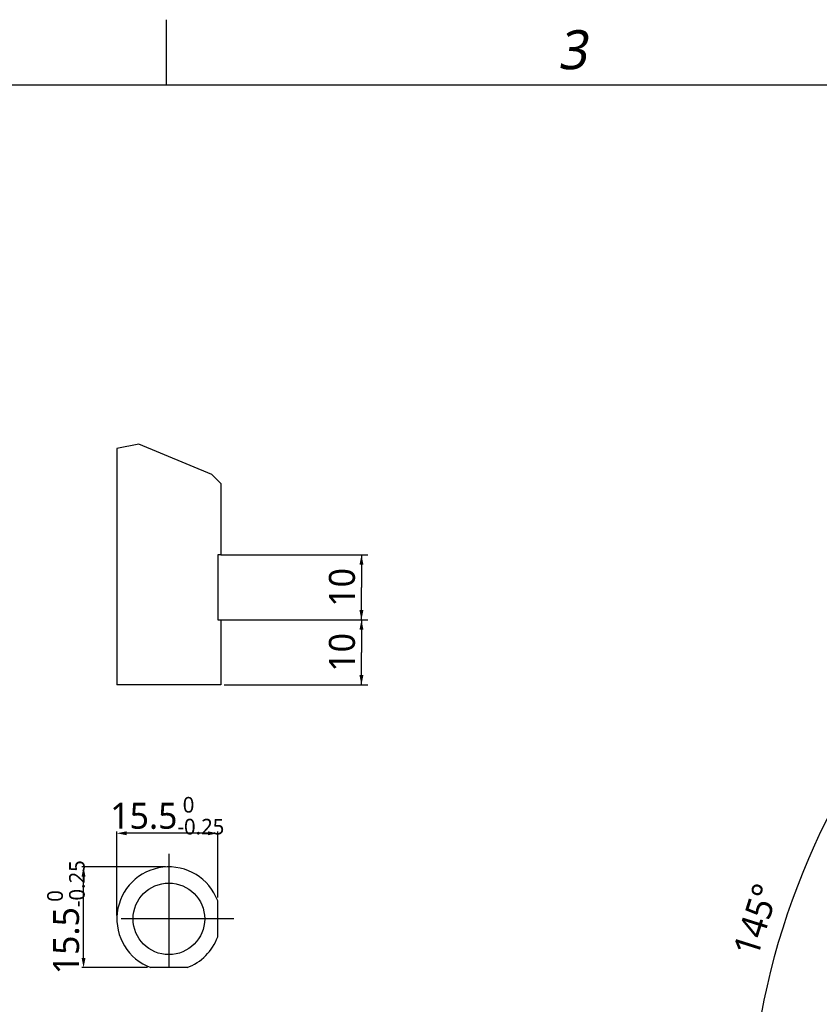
# Model space of a CAD drawing. Header units: millimetres. Extents: x 16 to 3344, y 34 to 2360.
# Tile 25 of 101: x 1136 to 1628, y 1730 to 2336. Entities that reach past the tile are written whole.
import ezdxf

# ---------------------------------------------------------------- set-up
doc = ezdxf.new("R2010")
doc.units = ezdxf.units.MM
doc.header["$LTSCALE"] = 185.02
doc.header["$PDMODE"] = 3
doc.header["$PDSIZE"] = 0.3
doc.linetypes.add('CENTER', pattern=[0.6, 0.375, -0.075, 0.075, -0.075])
doc.layers.get('0').update_dxf_attribs({"linetype": 'CONTINUOUS'})
doc.layers.get('Defpoints').update_dxf_attribs({"linetype": 'CONTINUOUS'})
for name, color, linetype in [('A_VBL15', 7, 'CONTINUOUS'), ('BALLSCREW_PBL16', 7, 'CONTINUOUS'), ('DEFAULT_1', 7, 'CENTER')]:
    doc.layers.add(name, color=color, linetype=linetype)
doc.styles.get("Standard").update_dxf_attribs({"font": 'malgun.ttf'})
doc.styles.add('TEXTSTYLE_2', font='malgun.ttf')
doc.dimstyles.new('DIMSTYLE_11', dxfattribs={"dimtxt": 16, "dimasz": 6, "dimexe": 1, "dimexo": 0.5, "dimgap": 1, "dimtad": 1, "dimlfac": 0.25, "dimdsep": 46, "dimtxsty": 'Standard', "dimblk": '_FILLED', "dimblk1": '_FILLED', "dimblk2": '_FILLED', "dimcen": 0.09, "dimclrt": 134, "dimazin": 2, "dimtp": 0.2, "dimtm": 0.2, "dimtfac": 1, "dimtofl": 0, "dimtmove": 0, "dimatfit": 3, "dimldrblk": '_FILLED', "dimfxl": 1, "dimtolj": 1, "dimarcsym": 0})
doc.dimstyles.new('DIMSTYLE_4', dxfattribs={"dimtxt": 16, "dimasz": 6, "dimexe": 1, "dimexo": 0.5, "dimgap": 4, "dimtad": 1, "dimdec": 1, "dimdsep": 46, "dimtxsty": 'Standard', "dimblk": '_FILLED', "dimblk1": '_FILLED', "dimblk2": '_FILLED', "dimcen": 0.09, "dimclrt": 134, "dimazin": 2, "dimtp": 0.5, "dimtm": 0.5, "dimtfac": 1, "dimtdec": 65535, "dimtofl": 0, "dimtmove": 0, "dimatfit": 3, "dimldrblk": '_FILLED', "dimfxl": 1, "dimtolj": 1, "dimarcsym": 0})
doc.dimstyles.new('DIMSTYLE_7', dxfattribs={"dimtxt": 16, "dimasz": 6, "dimexe": 1, "dimexo": 0.5, "dimgap": 1, "dimtad": 1, "dimlfac": 0.25, "dimdsep": 46, "dimtxsty": 'Standard', "dimblk": '_FILLED', "dimblk1": '_FILLED', "dimblk2": '_FILLED', "dimcen": 0.09, "dimclrt": 134, "dimazin": 2, "dimtol": 1, "dimtm": 0.25, "dimtfac": 0.6, "dimtofl": 0, "dimtmove": 0, "dimatfit": 3, "dimldrblk": '_FILLED', "dimfxl": 1, "dimtolj": 1, "dimarcsym": 0})

# ---------------------------------------------------------------- blocks, each defined once
blk = doc.blocks.new('_FILLED')
at = {"color": 0, "linetype": 'ByBlock'}
blk.add_solid([(0, 0), (-1, 0.2), (-1, -0.2)], dxfattribs=at)
blk = doc.blocks.new('*D7')
at = {"color": 0, "lineweight": -2, "transparency": 16777216}
for p, q in [((2040, 2041.91), (2040, 2096.33)), ((1809.42, 1310.61), (1778.21, 1266.03))]:
    blk.add_line(p, q, dxfattribs=at)
blk.add_arc((2040, 1639.91), 455.42, 90.75486, 234.24514, dxfattribs=at)
at = {"layer": 'Defpoints', "color": 0, "transparency": 16777216}
for p in [(2040, 2041.41), (2040, 2036.86), (1699.79, 1942.67), (1809.71, 1311.02), (1812.32, 1314.75)]:
    blk.add_point(p, dxfattribs=at)
at = {"color": 0, "lineweight": -2, "transparency": 16777216, "xscale": 6, "yscale": 6, "zscale": 6}
for p, rotation in [((2040, 2095.33), 0.3774296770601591), ((1778.78, 1266.85), 324.6225703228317)]:
    blk.add_blockref('_FILLED', p, dxfattribs=dict(at, rotation=rotation))
at = {"color": 134, "transparency": 16777216, "insert": (1581.5, 1784.47), "char_height": 16, "width": 47.4667, "attachment_point": 2, "rotation": 72.5, "line_spacing_factor": 0.9}
blk.add_mtext('\\A1;145°', dxfattribs=at)
blk = doc.blocks.new('*D11')
at = {"color": 0, "lineweight": -2, "transparency": 16777216}
for p, q in [((1196.16, 1784.67), (1196.16, 1836.34)), ((1258.16, 1795.8), (1258.16, 1836.34)), ((1252.16, 1835.34), (1202.16, 1835.34))]:
    blk.add_line(p, q, dxfattribs=at)
at = {"layer": 'Defpoints', "color": 0, "transparency": 16777216}
for p in [(1196.16, 1835.34), (1258.16, 1795.3), (1196.16, 1784.17)]:
    blk.add_point(p, dxfattribs=at)
at = {"color": 0, "lineweight": -2, "transparency": 16777216, "xscale": 6, "yscale": 6, "zscale": 6, "rotation": 180}
blk.add_blockref('_FILLED', (1196.16, 1835.34), dxfattribs=at)
at = {"color": 0, "lineweight": -2, "transparency": 16777216, "xscale": 6, "yscale": 6, "zscale": 6}
blk.add_blockref('_FILLED', (1258.16, 1835.34), dxfattribs=at)
at = {"color": 134, "transparency": 16777216, "insert": (1227.16, 1857.67), "char_height": 16, "attachment_point": 2, "line_spacing_factor": 0.9}
blk.add_mtext('\\A1;15.5{\\H9.6;\\S 0^ -0.25;}', dxfattribs=at)
blk = doc.blocks.new('*D12')
at = {"color": 0, "lineweight": -2, "transparency": 16777216}
for p, q in [((1226.16, 1814.67), (1174.66, 1814.67)), ((1175.66, 1758.67), (1175.66, 1808.67)), ((1215.03, 1752.67), (1174.66, 1752.67))]:
    blk.add_line(p, q, dxfattribs=at)
at = {"layer": 'Defpoints', "color": 0, "transparency": 16777216}
for p in [(1175.66, 1814.67), (1226.66, 1814.67), (1215.53, 1752.67)]:
    blk.add_point(p, dxfattribs=at)
at = {"color": 0, "lineweight": -2, "transparency": 16777216, "xscale": 6, "yscale": 6, "zscale": 6}
for p, rotation in [((1175.66, 1814.67), 90), ((1175.66, 1752.67), 270)]:
    blk.add_blockref('_FILLED', p, dxfattribs=dict(at, rotation=rotation))
at = {"color": 134, "transparency": 16777216, "insert": (1153.33, 1783.67), "char_height": 16, "attachment_point": 2, "rotation": 90, "line_spacing_factor": 0.9}
blk.add_mtext('\\A1;15.5{\\H9.6;\\S 0^ -0.25;}', dxfattribs=at)
blk = doc.blocks.new('*D36')
at = {"color": 134, "transparency": 16777216}
for p, q in [((442.79, 672.45), (531.21, 672.45)), ((527.21, 672.45), (527.21, 652.45)), ((527.21, 632.45), (527.21, 652.45)), ((442.79, 632.45), (531.21, 632.45))]:
    blk.add_line(p, q, dxfattribs=at)
at = {"color": 134, "transparency": 16777216, "xscale": 6, "yscale": 6, "zscale": 6}
for p, rotation in [((527.21, 672.45), 90), ((527.21, 632.45), 270)]:
    blk.add_blockref('_FILLED', p, dxfattribs=dict(at, rotation=rotation))
at = {"color": 134, "transparency": 16777216, "insert": (507.21, 652.45), "char_height": 16, "width": 24.5333, "attachment_point": 2, "rotation": 90, "line_spacing_factor": 0.9}
blk.add_mtext('10', dxfattribs=at)
blk = doc.blocks.new('*D37')
at = {"color": 134, "transparency": 16777216}
for p, q in [((440.79, 712.45), (531.21, 712.45)), ((527.21, 712.45), (527.21, 692.45)), ((527.21, 672.45), (527.21, 692.45)), ((440.79, 672.45), (531.21, 672.45))]:
    blk.add_line(p, q, dxfattribs=at)
at = {"color": 134, "transparency": 16777216, "xscale": 6, "yscale": 6, "zscale": 6}
for p, rotation in [((527.21, 712.45), 90), ((527.21, 672.45), 270)]:
    blk.add_blockref('_FILLED', p, dxfattribs=dict(at, rotation=rotation))
at = {"color": 134, "transparency": 16777216, "insert": (507.21, 692.45), "char_height": 16, "width": 24.5333, "attachment_point": 2, "rotation": 90, "line_spacing_factor": 0.9}
blk.add_mtext('10', dxfattribs=at)
blk = doc.blocks.new('BALLSCREW_PBL16', base_point=(453.999, 705.176))
at = {"layer": 'BALLSCREW_PBL16', "color": 7}
for p, q in [((376.792, 777.906), (376.792, 632.446)), ((440.792, 756.351), (440.792, 712.446)), ((438.792, 712.446), (438.792, 672.446)), ((440.792, 712.446), (438.792, 712.446)), ((438.792, 672.446), (440.792, 672.446)), ((440.792, 672.446), (440.792, 632.446)), ((440.792, 632.446), (376.792, 632.446))]:
    blk.add_line(p, q, dxfattribs=at)
at = {"layer": 'BALLSCREW_PBL16', "color": 134}
for p1, p2, angle, picture, middle in [((440.292, 712.446), (440.292, 672.446), 270, '*D37', (527.206, 692.877)), ((442.292, 632.446), (442.292, 672.446), 90, '*D36', (527.206, 652.877))]:
    dim = blk.add_linear_dim(base=(527.206, 672.446), p1=p1, p2=p2, angle=angle, dimstyle='DIMSTYLE_11', dxfattribs=at)
    dim.commit()
    dim.dimension.update_dxf_attribs({"geometry": picture, "text_midpoint": middle, "dimtype": 160})
blk = doc.blocks.new('A_VBL15', base_point=(454, 705.18))
at = {"layer": 'BALLSCREW_PBL16'}
blk.add_blockref('BALLSCREW_PBL16', (454, 705.18), dxfattribs=at)

msp = doc.modelspace()

# ---------------------------------------------------------------- linework, layer by layer
at = {"color": 134}
for p, q in [((1226.667, 2296), (1226.667, 2336)), ((1209.683, 2074.748), (1196.161, 2072.127)), ((1254.485, 2056.166), (1209.683, 2074.748)), ((1260.161, 2050.572), (1254.485, 2056.166))]:
    msp.add_line(p, q, dxfattribs=at)
at = {"color": 7}
for p, q in [((200, 2296), (3280, 2296)), ((1258.161, 1771.531), (1258.161, 1793.802)), ((1239.297, 1752.667), (1217.026, 1752.667))]:
    msp.add_line(p, q, dxfattribs=at)
msp.add_circle((1228.161, 1782.667), 22, dxfattribs=at)
for start, end in [(20.364135, 249.635865), (290.364135, 339.635865)]:
    msp.add_arc((1228.161, 1782.667), 32, start, end, dxfattribs=at)
at = {"layer": 'DEFAULT_1', "color": 1}
for p, q in [((1228.161, 1822.667), (1228.161, 1742.667)), ((1268.161, 1782.667), (1188.161, 1782.667))]:
    msp.add_line(p, q, dxfattribs=at)

# ---------------------------------------------------------------- block references
at = {"layer": 'A_VBL15'}
msp.add_blockref('A_VBL15', (1273.369, 1999.397), dxfattribs=at)

# ---------------------------------------------------------------- texts
at = {"color": 134, "insert": (1467.375, 2329.527), "char_height": 24, "width": 27.6, "attachment_point": 1, "line_spacing_factor": 0.9, "style": 'TEXTSTYLE_2'}
msp.add_mtext('\\Q10.0;3', dxfattribs=at)

# ---------------------------------------------------------------- dimensions: what is measured, and where the dimension line sits
at = {"color": 134}
dim = msp.add_angular_dim_2l(base=(1699.791, 1942.671), line1=((2040, 2036.856), (2040, 2041.41)), line2=((1812.321, 1314.751), (1809.709, 1311.02)), dimstyle='DIMSTYLE_4', dxfattribs=at)
dim.commit()
dim.dimension.update_dxf_attribs({"geometry": '*D7', "text_midpoint": (1605.659, 1776.857), "dimtype": 162})
for base, p1, p2, angle, picture, middle in [((1196.161, 1835.34), (1258.161, 1795.302), (1196.161, 1784.167), 180, '*D11', (1227.161, 1835.34)), ((1175.664, 1814.667), (1215.526, 1752.667), (1226.661, 1814.667), 90, '*D12', (1175.664, 1783.667))]:
    dim = msp.add_linear_dim(base=base, p1=p1, p2=p2, angle=angle, dimstyle='DIMSTYLE_7', dxfattribs=at)
    dim.commit()
    dim.dimension.update_dxf_attribs({"geometry": picture, "text_midpoint": middle, "dimtype": 160})

doc.saveas('drawing.dxf')
